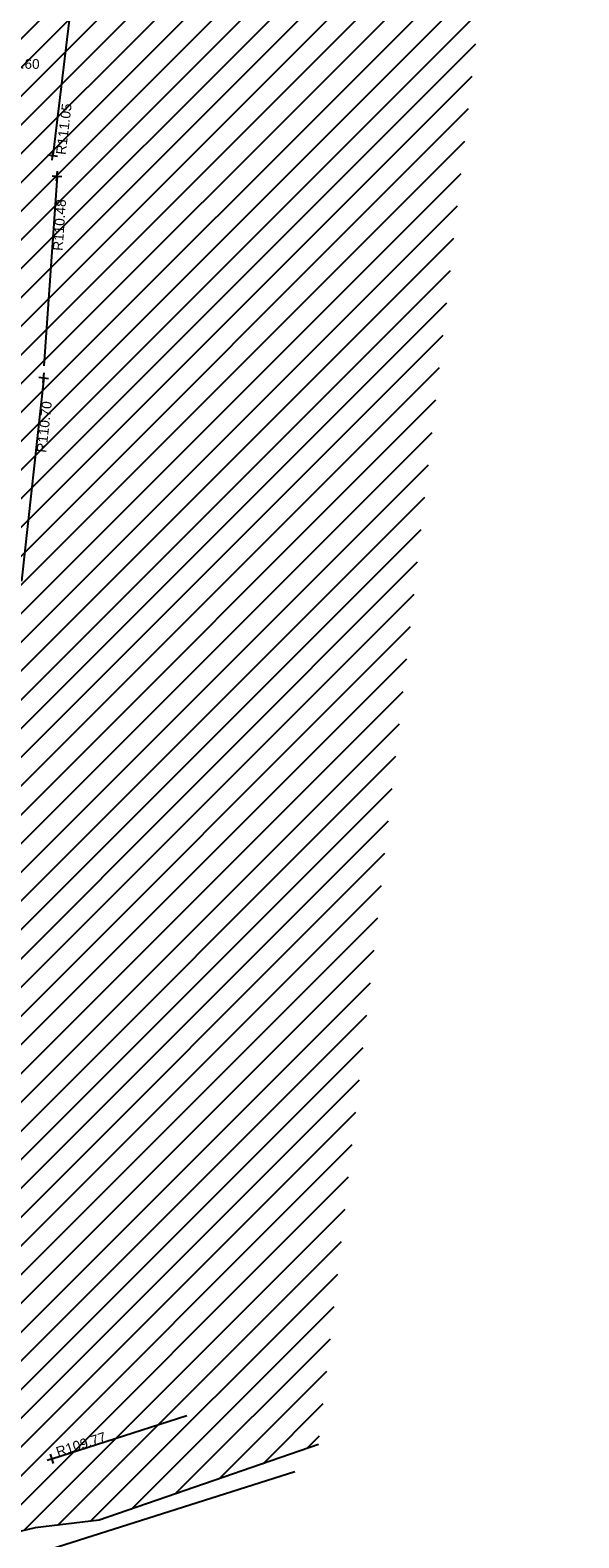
# Model space of a CAD drawing. Extents: x 635157 to 635442, y 694407 to 694910.
# Tile 94 of 104: x 635241 to 635258, y 694768 to 694815. Entities that reach past the tile are written whole.
import ezdxf

# ---------------------------------------------------------------- set-up
doc = ezdxf.new("R2010")
doc.units = 0
doc.header["$MEASUREMENT"] = 0
doc.layers.get('0').update_dxf_attribs({"color": 12, "linetype": 'CONTINUOUS'})
for name, color, linetype in [('ARCH_SPRINGER_LEVEL_TXT', 172, 'CONTINUOUS'), ('BUILDING', 5, 'CONTINUOUS'), ('HATCHING', 4, 'CONTINUOUS'), ('OVERHEAD_ELECTRIC', 1, 'OH_ELEC'), ('RIDGE', 6, 'CONTINUOUS'), ('RIDGE_LVL', 6, 'CONTINUOUS')]:
    doc.layers.add(name, color=color, linetype=linetype)
doc.styles.add('Arial', font='arial.ttf')
doc.linetypes.add('OH_ELEC', pattern='A,4,-0.4,["OE",Arial,S=0.36,R=0,X=0,Y=-0.18],-1.2', length=5.6)

# ---------------------------------------------------------------- blocks, each defined once
blk = doc.blocks.new('SPOT')
at = {"color": 0, "linetype": 'ByBlock', "flags": 128}
for points in [[(-0.5, 0), (0.5, 0)], [(0, 0.5), (0, -0.5)]]:
    blk.add_lwpolyline(points, dxfattribs=at)

msp = doc.modelspace()

# ---------------------------------------------------------------- hatches: boundary and pattern name
at = {"layer": 'HATCHING'}
h = msp.add_hatch(dxfattribs=at)
h.set_pattern_fill('ANSI31', color=256, scale=5)
h.paths.add_polyline_path([(635257.955, 694842.635), (635256.335, 694850.632), (635251.44, 694849.64), (635247.47, 694848.85), (635245.57, 694848.473), (635245.819, 694847.339), (635244.415, 694847.081), (635244.65, 694845.975), (635243.04, 694845.779), (635242.729, 694843.444), (635242.254, 694839.745), (635241.94, 694837.309), (635241.672, 694835.566), (635241.219, 694832.174), (635241.189, 694831.934), (635241.17, 694831.937), (635241.141, 694831.785), (635241.168, 694831.775), (635240.845, 694829.088), (635240.783, 694828.513), (635240.826, 694828.47), (635240.766, 694828.353), (635240.385, 694824.792), (635239.79, 694819.691), (635239.655, 694819.696), (635239.636, 694819.434), (635239.76, 694819.426), (635239.504, 694816.811), (635239.183, 694813.905), (635239.07, 694813.914), (635239.043, 694813.681), (635239.168, 694813.669), (635238.93, 694811.296), (635238.893, 694811.264), (635238.76, 694810.407), (635238.592, 694809.154), (635238.482, 694808.157), (635238.356, 694807.068), (635238.342, 694806.861), (635238.122, 694804.669), (635237.707, 694801.382), (635237.313, 694797.677), (635237.222, 694796.915), (635237.182, 694796.921), (635237.16, 694796.76), (635237.21, 694796.753), (635237.03, 694795.348), (635236.972, 694795.196), (635237.026, 694795.188), (635236.864, 694793.953), (635236.82, 694793.959), (635236.805, 694793.806), (635236.908, 694793.794), (635236.601, 694790.917), (635236.51, 694790.921), (635236.488, 694790.769), (635236.57, 694790.75), (635236.486, 694789.983), (635236.518, 694789.948), (635236.295, 694787.877), (635236.26, 694787.85), (635236.238, 694787.777), (635235.989, 694785.497), (635235.756, 694783.115), (635235.422, 694780.083), (635234.955, 694776.088), (635234.531, 694772.078), (635234.328, 694770.172), (635234.096, 694768.071), (635233.974, 694767.019), (635235.945, 694767.465), (635236.121, 694767.532), (635241.236, 694768.758), (635243.209, 694768.99), (635249.955, 694771.316)])
h.paths.add_polyline_path([(635238.874, 694810.829), (635241.104, 694810.829), (635241.104, 694811.295), (635238.874, 694811.295)], flags=24)
h.paths.add_polyline_path([(635239.226, 694813.542), (635241.455, 694813.542), (635241.455, 694814.007), (635239.226, 694814.007)], flags=24)
h.paths.add_polyline_path([(635247.211, 694848.93), (635249.153, 694849.274), (635249.072, 694849.732), (635247.129, 694849.388)], flags=25)
h.paths.add_polyline_path([(635244.882, 694846.932), (635245.259, 694844.86), (635245.702, 694844.94), (635245.324, 694847.012)], flags=24)
h.paths.add_polyline_path([(635244.44, 694847.004), (635244.697, 694845.592), (635245.149, 694845.675), (635244.892, 694847.087)], flags=24)
h.paths.add_polyline_path([(635251.188, 694849.695), (635253.253, 694850.111), (635253.164, 694850.552), (635251.099, 694850.136)], flags=25)
h.paths.add_polyline_path([(635254.466, 694850.325), (635255.873, 694850.609), (635255.782, 694851.06), (635254.375, 694850.776)], flags=9)
h.paths.add_polyline_path([(635248.54, 694848.363), (635248.779, 694846.948), (635249.233, 694847.025), (635248.994, 694848.44)], flags=24)
h.paths.add_polyline_path([(635241.597, 694836.35), (635241.821, 694838.05), (635241.366, 694838.11), (635241.142, 694836.41)], flags=25)
h.paths.add_polyline_path([(635237.255, 694797.998), (635237.428, 694799.704), (635236.971, 694799.75), (635236.798, 694798.045)], flags=25)
h.paths.add_polyline_path([(635243.059, 694845.287), (635243.791, 694845.287), (635243.791, 694845.737), (635243.059, 694845.737)], flags=24)
h.paths.add_polyline_path([(635241.655, 694801.724), (635241.844, 694803.451), (635241.388, 694803.502), (635241.198, 694801.774)], flags=24)
h.paths.add_polyline_path([(635241.894, 694770.837), (635243.549, 694771.369), (635243.408, 694771.807), (635241.754, 694771.275)], flags=24)
h.paths.add_polyline_path([(635238.317, 694768.727), (635238.504, 694770.455), (635238.047, 694770.504), (635237.86, 694768.777)], flags=24)
h.paths.add_polyline_path([(635240.911, 694794.131), (635241.098, 694795.859), (635240.641, 694795.908), (635240.454, 694794.181)], flags=24)
h.paths.add_polyline_path([(635242.159, 694807.938), (635242.279, 694809.672), (635241.821, 694809.703), (635241.701, 694807.97)], flags=24)
h.paths.add_polyline_path([(635242.249, 694810.883), (635242.457, 694812.609), (635242.001, 694812.664), (635241.793, 694810.938)], flags=24)
h.paths.add_polyline_path([(635243.928, 694825.595), (635244.09, 694827.325), (635243.632, 694827.368), (635243.47, 694825.638)], flags=24)
h.paths.add_polyline_path([(635245.094, 694832.674), (635245.331, 694834.393), (635244.883, 694834.455), (635244.647, 694832.736)], flags=24)
h.paths.add_polyline_path([(635246.441, 694843.638), (635246.675, 694845.36), (635246.22, 694845.422), (635245.986, 694843.7)], flags=24)
h.paths.add_polyline_path([(635256.281, 694850.624), (635257.683, 694850.931), (635257.585, 694851.38), (635256.183, 694851.073)], flags=9)
h.paths.add_polyline_path([(635242.514, 694846.362), (635244.465, 694848.448), (635244.125, 694848.766), (635242.174, 694846.68)], flags=25)
h.paths.add_polyline_path([(635236.213, 694767.467), (635236.724, 694766.125), (635237.153, 694766.289), (635236.643, 694767.63)], flags=9)
h.paths.add_polyline_path([(635234.525, 694767.276), (635235.904, 694767.581), (635235.803, 694768.036), (635234.424, 694767.73)], flags=24)
h.paths.add_polyline_path([(635235.17, 694771.811), (635235.308, 694773.217), (635234.845, 694773.263), (635234.707, 694771.857)], flags=24)
h.paths.add_polyline_path([(635235.827, 694778.064), (635235.955, 694779.471), (635235.491, 694779.513), (635235.363, 694778.106)], flags=24)
h.paths.add_polyline_path([(635236.435, 694782.997), (635236.549, 694784.405), (635236.084, 694784.443), (635235.971, 694783.035)], flags=24)
h.paths.add_polyline_path([(635237.287, 694787.864), (635237.459, 694789.266), (635236.996, 694789.323), (635236.825, 694787.921)], flags=24)
h.paths.add_polyline_path([(635237.623, 694794.681), (635237.792, 694796.083), (635237.329, 694796.139), (635237.161, 694794.736)], flags=24)
h.paths.add_polyline_path([(635238.787, 694800.981), (635239.017, 694802.374), (635238.558, 694802.45), (635238.328, 694801.056)], flags=24)
h.paths.add_polyline_path([(635239.07, 694807.838), (635239.273, 694809.236), (635238.812, 694809.303), (635238.609, 694807.905)], flags=24)
h.paths.add_polyline_path([(635239.676, 694811.286), (635239.815, 694812.692), (635239.352, 694812.737), (635239.213, 694811.332)], flags=24)
h.paths.add_polyline_path([(635240.163, 694816.699), (635240.315, 694818.103), (635239.852, 694818.153), (635239.7, 694816.749)], flags=24)
h.paths.add_polyline_path([(635240.377, 694819.412), (635240.567, 694820.812), (635240.106, 694820.874), (635239.916, 694819.474)], flags=24)
h.paths.add_polyline_path([(635241.233, 694826.612), (635241.362, 694828.019), (635240.898, 694828.062), (635240.769, 694826.655)], flags=24)
h.paths.add_polyline_path([(635241.489, 694829.012), (635241.634, 694830.417), (635241.171, 694830.465), (635241.026, 694829.06)], flags=24)
h.paths.add_polyline_path([(635242.115, 694832.728), (635242.282, 694834.131), (635241.819, 694834.186), (635241.652, 694832.783)], flags=24)
h.paths.add_polyline_path([(635242.795, 694839.263), (635243.021, 694840.657), (635242.562, 694840.732), (635242.335, 694839.338)], flags=24)
h.paths.add_polyline_path([(635243.13, 694841.169), (635243.302, 694842.571), (635242.84, 694842.627), (635242.668, 694841.225)], flags=24)
h.paths.add_polyline_path([(635253.712, 694849.287), (635255.087, 694849.612), (635254.98, 694850.065), (635253.605, 694849.74)], flags=24)

# ---------------------------------------------------------------- linework, layer by layer
at = {"layer": 'BUILDING'}
msp.add_polyline3d([(635249.955, 694771.316, 103.451), (635243.209, 694768.99, 103.393), (635241.236, 694768.758, 103.34), (635236.121, 694767.532, 103.337)], dxfattribs=at)
at = {"layer": 'OVERHEAD_ELECTRIC'}
msp.add_polyline3d([(635249.222, 694770.48, 110.271), (635232.713, 694765.242, 110.158), (635235.587, 694795.064, 110.694)], dxfattribs=at)
at = {"layer": 'RIDGE'}
for points in [[(635243.739, 694827.99, 111.128), (635243.401, 694824.39, 111.096), (635241.781, 694810.96, 111.054)], [(635241.912, 694810.328, 110.482), (635241.508, 694804.492, 110.527)], [(635241.504, 694804.122, 110.7), (635240.817, 694797.866, 110.638)], [(635241.752, 694770.877, 109.771), (635245.904, 694772.213, 109.73)]]:
    msp.add_polyline3d(points, dxfattribs=at)

# ---------------------------------------------------------------- block references
at = {"layer": 'RIDGE_LVL'}
for p, xscale, yscale, zscale, rotation in [((635241.781, 694810.96, 111.054), 0.3, 0.3, 0.3, 83.121902), ((635241.912, 694810.328, 110.482), 0.3, 0.3, 0.3, 86.039986), ((635241.504, 694804.122, 110.7), 0.2999999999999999, 0.2999999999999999, 0.2999999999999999, 83.7332), ((635241.752, 694770.877, 109.771), 0.3, 0.3, 0.3, 17.836754)]:
    msp.add_blockref('SPOT', p, dxfattribs=dict(at, xscale=xscale, yscale=yscale, zscale=zscale, rotation=rotation))

# ---------------------------------------------------------------- texts
at = {"layer": 'ARCH_SPRINGER_LEVEL_TXT', "style": 'Arial'}
msp.add_text('ASL105.60', height=0.3, dxfattribs=at).set_placement((635239.304, 694813.625))
at = {"layer": 'RIDGE_LVL', "style": 'Arial'}
for s, rotation, p in [('R111.05', 83.1219, (635242.177, 694810.969)), ('R110.48', 86.04, (635242.083, 694808.02)), ('R110.70', 83.7332, (635241.582, 694801.809)), ('R109.77', 17.8368, (635241.942, 694770.938))]:
    msp.add_text(s, height=0.3, rotation=rotation, dxfattribs=at).set_placement(p)

doc.saveas('drawing.dxf')
